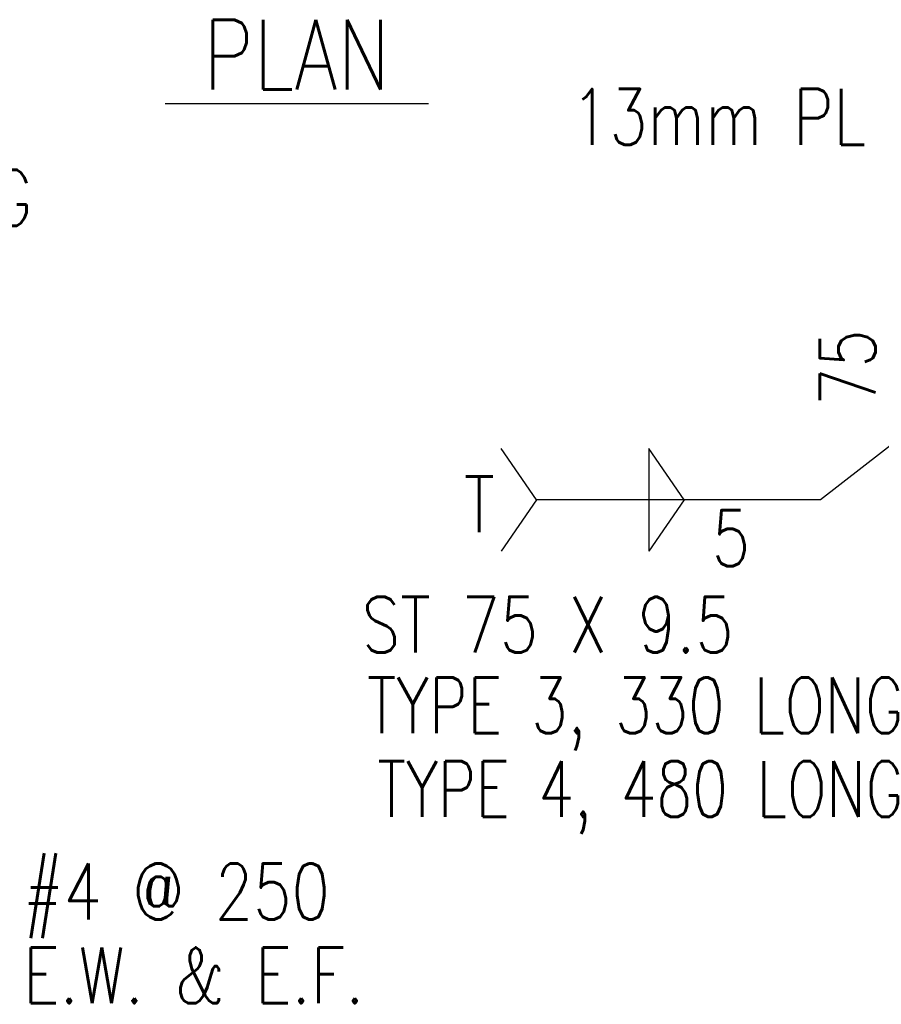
# Model space of a CAD drawing. Extents: x 0 to 7.6, y 0 to 9.85.
# Tile 25 of 38: x 3.03 to 4.58, y 4.95 to 6.71. Entities that reach past the tile are written whole.
import ezdxf

# ---------------------------------------------------------------- set-up
doc = ezdxf.new("R2010")
doc.units = 0
doc.header["$MEASUREMENT"] = 0
doc.layers.add('E-DETL-TEXT', color=3, linetype='CONTINUOUS')
doc.styles.add('ROMANS', font='ROMANS.SHX', dxfattribs={"width": 0.8})

msp = doc.modelspace()

# ---------------------------------------------------------------- linework, layer by layer
at = {"layer": 'E-DETL-TEXT'}
for p, q in [((4.8794, 6.1752), (4.4667, 5.8551)), ((3.9585, 5.8551), (3.8955, 5.9471)), ((4.1597, 5.9471), (4.1597, 5.7631)), ((4.2227, 5.8551), (4.1597, 5.9471)), ((3.9585, 5.8551), (3.8955, 5.7631)), ((4.4667, 5.8551), (3.9585, 5.8551)), ((4.2227, 5.8551), (4.1597, 5.7631))]:
    msp.add_line(p, q, dxfattribs=at)

# ---------------------------------------------------------------- texts
at = {"layer": 'E-DETL-TEXT', "style": 'ROMANS', "width": 0.8}
for s, height, p in [('%%U PLAN ', 0.125, (3.2942, 6.5895)), ('13mm PL', 0.1, (4.0204, 6.4906)), ('PAVING', 0.1, (2.6863, 6.3458)), ('T', 0.1, (3.8289, 5.7971)), ('5', 0.1, (4.2725, 5.7363)), ('ST 75 X 9.5 ', 0.1, (3.6464, 5.5815)), ('TYPE 3, 330 LONG', 0.1, (3.6555, 5.4371)), ('TYPE 4, 480 LONG', 0.1, (3.6738, 5.2875)), ('#4 @ 250', 0.1, (3.0405, 5.1038)), ('E.W. & E.F.', 0.1, (3.0405, 4.9538))]:
    msp.add_text(s, height=height, dxfattribs=at).set_placement(p)
msp.add_text('75', height=0.1, rotation=90.0001, dxfattribs=at).set_placement((4.5654, 6.0231))

doc.saveas('drawing.dxf')
